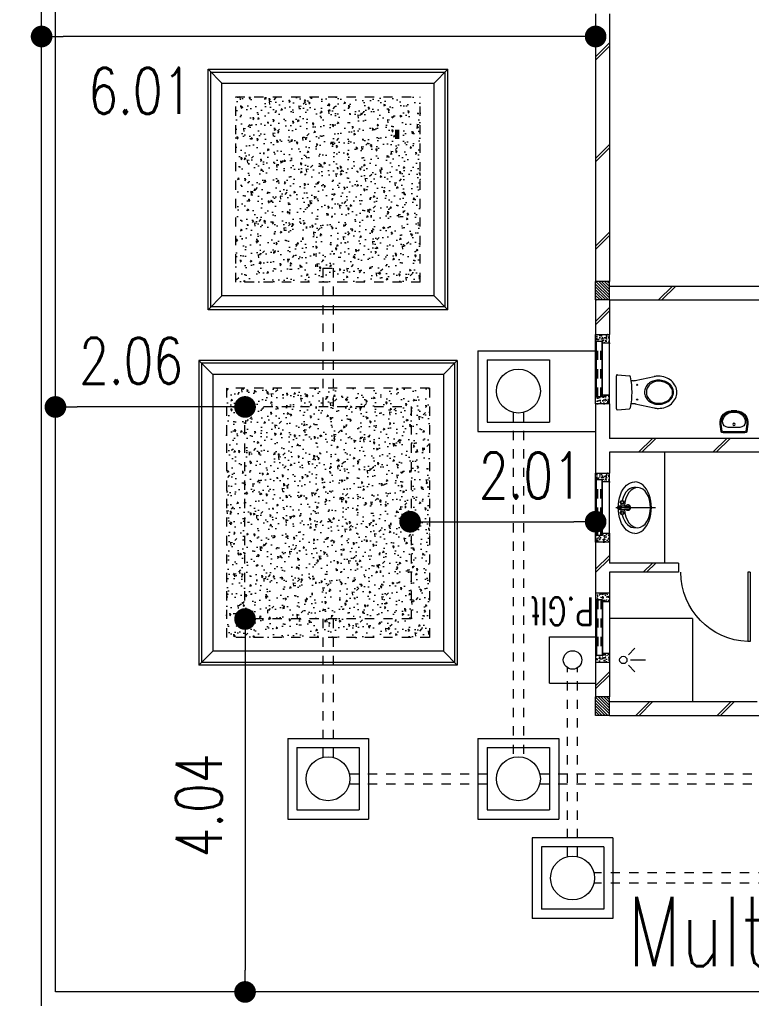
# Model space of a CAD drawing. Header units: millimetres. Extents: x 301 to 1479, y 491 to 1341.
# Tile 4 of 256: x 339.65 to 347.58, y 549.79 to 560.45. Entities that reach past the tile are written whole.
import ezdxf

# ---------------------------------------------------------------- set-up
doc = ezdxf.new("R2010")
doc.units = ezdxf.units.MM
doc.header["$LTSCALE"] = 1.5
doc.header["$MEASUREMENT"] = 0
for name, pattern in [('HIDDEN', [0.375, 0.25, -0.125]), ('HIDDEN2', [4.7625, 3.175, -1.5875]), ('PHANTOM2', [1.25, 0.625, -0.125, 0.125, -0.125, 0.125, -0.125])]:
    doc.linetypes.add(name, pattern=pattern)
for name, color, linetype in [('AP&SA', 254, 'HIDDEN'), ('Blk', 7, 'Continuous'), ('Block', 46, 'Continuous'), ('BORDER', 5, 'Continuous'), ('Boundary Wall', 64, 'Continuous'), ('BWCN', 4, 'Continuous'), ('DIM', 6, 'Continuous'), ('DOOR', 3, 'Continuous'), ('Ele', 8, 'Continuous'), ('Hatch Aggregate', 252, 'Continuous'), ('Hatch Block', 251, 'Continuous'), ('Hatch Col.', 250, 'Continuous'), ('Hatch Stub Col', 251, 'Continuous'), ('Kerb', 251, 'Continuous'), ('P. Gully trap', 42, 'Continuous'), ('P. Septic tank', 2, 'Continuous'), ('P. Sewr Manhole', 49, 'Continuous'), ('PVC RWP 110', 77, 'Continuous'), ('PVC Sewer Pipe 110', 24, 'Continuous'), ('SANIT', 8, 'Continuous'), ('TEXT', 7, 'Continuous'), ('WINDOW', 1, 'Continuous')]:
    doc.layers.add(name, color=color, linetype=linetype)
doc.styles.add('RS1', font='romans.shx', dxfattribs={"width": 0.75, "height": 0.5})
doc.styles.add('RS2-150', font='ROMANS.shx', dxfattribs={"width": 0.75, "height": 300})
doc.styles.add('RS25', font='romans.shx', dxfattribs={"width": 0.75, "height": 1})
doc.dimstyles.new('BAM500', dxfattribs={"dimscale": 0.5, "dimtxt": 1, "dimasz": 1, "dimexe": 1, "dimexo": 1, "dimgap": 1, "dimtad": 1, "dimdec": 3, "dimzin": 0, "dimdsep": 46, "dimtxsty": 'RS25', "dimblk1": 'DOT', "dimblk2": 'DOT', "dimsah": 1, "dimcen": 3, "dimdle": 1.25, "dimse1": 1, "dimse2": 1, "dimclrd": 6, "dimclre": 6, "dimclrt": 7, "dimaunit": 1, "dimadec": 0, "dimazin": 0, "dimtfac": 0.75, "dimtdec": 3, "dimtmove": 0, "dimatfit": 3, "dimldrblk": 'DOT', "dimfxl": 1, "dimtvp": 1.5, "dimtolj": 1, "dimtzin": 0, "dimarcsym": 0})
doc.dimstyles.new('Souillac5', dxfattribs={"dimscale": 0.5, "dimtxt": 0.5, "dimasz": 0.47, "dimexe": 0, "dimexo": 1, "dimgap": 0.5, "dimtad": 1, "dimzin": 0, "dimdsep": 46, "dimtxsty": 'RS1', "dimblk": 'DOT', "dimcen": 3, "dimse1": 1, "dimse2": 1, "dimclrd": 6, "dimclre": 6, "dimclrt": 7, "dimaunit": 1, "dimadec": 0, "dimazin": 0, "dimtfac": 1, "dimtofl": 0, "dimtmove": 1, "dimatfit": 3, "dimfxl": 1, "dimtolj": 1, "dimtzin": 0, "dimlwe": -1, "dimarcsym": 0})
pattern_1 = [(50, (662150.55, 27096.247), (71.726018, -6.2752135), [7.5, -82.5]), (355, (662150.55, 27096.25), (-13.875133, 75.219213), [6, -66]), (100.451444, (662156.53, 27095.724), (57.850885, 68.943999), [6.374019, -70.114211]), (46.1842, (662150.55, 27116.25), (106.724133, -16.551928), [11.25, -123.75]), (96.635635, (662159.44, 27114.87), (93.466195, 97.41186), [9.561034, -105.171376]), (351.184164, (662150.55, 27116.25), (93.466195, 97.41186), [9, -99]), (21, (662160.55, 27111.247), (59.690705, -40.261889), [7.5, -82.5]), (326, (662160.55, 27111.25), (24.331533, 72.5150045), [6, -66]), (71.451445, (662165.525, 27107.89), (84.022238, 32.253115), [6.374019, -70.114211]), (37.5, (662150.55, 27096.247), (1.2159855, 33.2893854), [0, -65.2, 0, -67, 0, -66.25]), (7.5, (662150.55, 27096.247), (26.3069537, 39.4411712), [0, -38.2, 0, -63.7, 0, -25.25]), (327.5, (662128.25, 27096.247), (53.3822436, -2.2554872), [0, -25, 0, -78, 0, -103.5]), (317.5, (662118.25, 27096.247), (58.318617, 10.0104982), [0, -32.5, 0, -51.8, 0, -73.5])]
pattern_2 = [(50, (662150.55, 26946.247), (71.726018, -6.2752135), [7.5, -82.5]), (355, (662150.55, 26946.25), (-13.875133, 75.219213), [6, -66]), (100.451444, (662156.53, 26945.724), (57.850885, 68.943999), [6.374019, -70.114211]), (46.1842, (662150.55, 26966.25), (106.724133, -16.551928), [11.25, -123.75]), (96.635635, (662159.44, 26964.87), (93.466195, 97.41186), [9.561034, -105.171376]), (351.184164, (662150.55, 26966.25), (93.466195, 97.41186), [9, -99]), (21, (662160.55, 26961.247), (59.690705, -40.261889), [7.5, -82.5]), (326, (662160.55, 26961.25), (24.331533, 72.5150045), [6, -66]), (71.451445, (662165.525, 26957.89), (84.022238, 32.253115), [6.374019, -70.114211]), (37.5, (662150.55, 26946.247), (1.2159855, 33.2893854), [0, -65.2, 0, -67, 0, -66.25]), (7.5, (662150.55, 26946.247), (26.3069537, 39.4411712), [0, -38.2, 0, -63.7, 0, -25.25]), (327.5, (662128.25, 26946.247), (53.3822436, -2.2554872), [0, -25, 0, -78, 0, -103.5]), (317.5, (662118.25, 26946.247), (58.318617, 10.0104982), [0, -32.5, 0, -51.8, 0, -73.5])]
pattern_3 = [(50, (662150.55, 28446.247), (71.726018, -6.2752135), [7.5, -82.5]), (355, (662150.55, 28446.25), (-13.875133, 75.219213), [6, -66]), (100.451444, (662156.53, 28445.724), (57.850885, 68.943999), [6.374019, -70.114211]), (46.1842, (662150.55, 28466.25), (106.724133, -16.551928), [11.25, -123.75]), (96.635635, (662159.44, 28464.87), (93.466195, 97.41186), [9.561034, -105.171376]), (351.184164, (662150.55, 28466.25), (93.466195, 97.41186), [9, -99]), (21, (662160.55, 28461.247), (59.690705, -40.261889), [7.5, -82.5]), (326, (662160.55, 28461.25), (24.331533, 72.5150045), [6, -66]), (71.451445, (662165.525, 28457.89), (84.022238, 32.253115), [6.374019, -70.114211]), (37.5, (662150.55, 28446.247), (1.2159855, 33.2893854), [0, -65.2, 0, -67, 0, -66.25]), (7.5, (662150.55, 28446.247), (26.3069537, 39.4411712), [0, -38.2, 0, -63.7, 0, -25.25]), (327.5, (662128.25, 28446.247), (53.3822436, -2.2554872), [0, -25, 0, -78, 0, -103.5]), (317.5, (662118.25, 28446.247), (58.318617, 10.0104982), [0, -32.5, 0, -51.8, 0, -73.5])]

# ---------------------------------------------------------------- blocks, each defined once
blk = doc.blocks.new('_DOT')
at = {"color": 0, "linetype": 'ByBlock'}
blk.add_line((-0.5, 0), (-1, 0), dxfattribs=at)
at = {"color": 0, "linetype": 'ByBlock', "const_width": 0.5}
blk.add_lwpolyline([(-0.25, 0, 1), (0.25, 0, 1)], format="xyb", close=True, dxfattribs=at)
blk = doc.blocks.new('*D5')
at = {"layer": 'BORDER', "color": 6, "lineweight": -2, "transparency": 16777216}
blk.add_line((340.396, 528.745), (492.425, 549.609), dxfattribs=at)
at = {"layer": 'DEFPOINTS', "color": 0, "transparency": 16777216}
for p in [(492.908, 549.769), (492.92, 549.677), (339.888, 528.769)]:
    blk.add_point(p, dxfattribs=at)
at = {"layer": 'BORDER', "color": 6, "lineweight": -2, "transparency": 16777216, "xscale": 0.5, "yscale": 0.5, "zscale": 0.5}
for p, rotation in [((492.92, 549.677), 7.814287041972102), ((339.9, 528.677), 187.8142870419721)]:
    blk.add_blockref('_DOT', p, dxfattribs=dict(at, rotation=rotation))
at = {"layer": 'BORDER', "color": 7, "transparency": 16777216, "insert": (416.274, 540.168), "char_height": 1, "attachment_point": 5, "rotation": 7.8143, "style": 'RS25'}
blk.add_mtext('\\A1;Built ', dxfattribs=at)
blk = doc.blocks.new('Dr800')
at = {"layer": 'DOOR'}
for p, q in [((-50, 0), (-50, 750)), ((-25, 750), (-50, 750)), ((-25, 0), (-25, 750)), ((-25, 0), (-50, 0))]:
    blk.add_line(p, q, dxfattribs=at)
blk.add_arc((-24, 0), 751, 91.9649, 179.9771, dxfattribs=at)
blk = doc.blocks.new('WHB1')
at = {"layer": 'SANIT', "ltscale": 30}
for p, q in [((0, 0), (-430, 0)), ((-40, 20), (-148, 13)), ((-78, 41), (-78, 18)), ((-56, 41), (-56, 19)), ((-40, -20), (-148, -13)), ((-78, -18), (-78, -41)), ((-56, -19), (-56, -41))]:
    blk.add_line(p, q, dxfattribs=at)
for centre, radius in [((-67, 58), 20), ((-67, 58), 15), ((-40, 0), 20.1), ((-40, 0), 15), ((-67, -58), 20), ((-67, -58), 15)]:
    blk.add_circle(centre, radius, dxfattribs=at)
for centre, radius, start, end in [((-148, 0), 13.3, 90, 270), ((-130, -1), 30, 34.0341, 163.191), ((-130, -1), 25, 41.0408, 146.4945), ((-130, -1), 30, 191.6287, 329.5042), ((-130, -1), 25, 208.3252, 323.517)]:
    blk.add_arc(centre, radius, start, end, dxfattribs=at)
for centre, major_axis, ratio, start_param, end_param in [((-205, 0), (0, 280), 0.642857, 0, 3.141593), ((-234, 0), (0, 218), 0.648383, -1.493934, 4.635527), ((-200, -1), (0, 218), 0.648383, -1.202752, 0.094206), ((-200, -1), (0, 218), 0.648383, 2.99747, 4.356426)]:
    blk.add_ellipse(centre, major_axis=major_axis, ratio=ratio, start_param=start_param, end_param=end_param, dxfattribs=at)
at = {"layer": 'SANIT', "ltscale": 30, "extrusion": (0, 0, -1)}
blk.add_ellipse((-205, 0), major_axis=(0, 280), ratio=0.642857, start_param=0, end_param=3.141593, dxfattribs=at)
blk = doc.blocks.new('WC')
at = {"layer": 'SANIT'}
for p, q in [((-179, 0), (179, 0)), ((-189, -11), (-178, -142)), ((189, -11), (178, -142)), ((-127, -205), (-170, -408)), ((-125, -185), (-125, -161)), ((125, -185), (125, -161)), ((127, -205), (170, -408))]:
    blk.add_line(p, q, dxfattribs=at)
for points in [[(130, -455, 0.086378), (120, -397, 0.092622), (92, -349, 0.103078), (49, -316, 0.111925), (0, -305, 0.111925), (-49, -316, 0.103078), (-92, -349, 0.092622), (-120, -397, 0.086378), (-130, -455, 0.086378)], [(-175, -455, 0.087147), (-161, -533, 0.093047), (-124, -596, 0.102819), (-66, -640, 0.110985), (0, -655, 0.110985), (66, -640, 0.102819), (124, -596, 0.093047), (161, -533, 0.087147), (175, -455, 0.052217), (170, -408, 0.093047)], [(-170, -408, 0.052217), (-175, -455, 0.087147)], [(120, -455, 0.091554), (111, -405, 0.095342), (85, -363, 0.101238), (45, -335, 0.105842), (0, -325, 0.105842), (-45, -335, 0.101238), (-85, -363, 0.095342), (-111, -405, 0.091554), (-120, -455, 0.091554)], [(-130, -455, 0.079027), (-120, -520, 0.088191), (-92, -572, 0.105253), (-48, -608, 0.121599), (0, -620, 0.121599), (48, -608, 0.105253), (92, -572, 0.088191), (120, -520, 0.079027), (130, -455, 0.079027)], [(-120, -455, 0.077736), (-110, -516, 0.087342), (-85, -565, 0.105569), (-44, -599, 0.12344), (0, -610, 0.12344), (44, -599, 0.105569), (85, -565, 0.087342), (110, -516, 0.077736), (120, -455, 0.077736)]]:
    blk.add_lwpolyline(points, format="xyb", dxfattribs=at)
for centre in [(-80, -225), (80, -225)]:
    blk.add_circle(centre, 6, dxfattribs=at)
for centre, radius, start, end in [((-179, -10), 10, 90, 185.0425), ((179, -10), 10, 354.9575, 90), ((-163, -140), 15, 185.0425, 259.608), ((0, 746), 916, 259.608, 280.392), ((-225, -185), 100, 348.0437, 0), ((225, -185), 100, 180, 191.9563), ((163, -140), 15, 280.392, 354.9575)]:
    blk.add_arc(centre, radius, start, end, dxfattribs=at)
blk = doc.blocks.new('Wh1')
at = {"layer": 'SANIT'}
for p, q in [((197, 0), (-197, 0)), ((197, -20), (-197, -20)), ((105, -100), (-105, -100)), ((-205, -200), (-205, -217)), ((205, -200), (205, -217)), ((50, -380), (-50, -380)), ((50, -400), (-50, -400)), ((-30, -373), (30, -373))]:
    blk.add_line(p, q, dxfattribs=at)
blk.add_circle((0, -154), 20, dxfattribs=at)
for centre, radius, start, end in [((0, -200), 250, 180, 180), ((0, -200), 250, 0, 0), ((-197, -35), 35, 90, 167.7776), ((197, -35), 35, 12.2224, 90), ((567, -201), 817, 167.7776, 179.9598), ((567, -201), 797, 167.7776, 179.9598), ((-197, -35), 15, 90, 167.7776), ((-105, -200), 100, 90, 180), ((105, -200), 100, 0, 90), ((197, -35), 15, 12.2224, 90), ((-567, -201), 797, 0.0402, 12.2224), ((-567, -201), 817, 0.0402, 12.2224), ((-50, -200), 200, 180, 270), ((-50, -200), 180, 180, 270), ((-30, -197), 176, 186.7076, 270.013), ((30, -197), 176, 269.987, 353.2924), ((50, -200), 180, 270, 0), ((50, -200), 200, 270, 0)]:
    blk.add_arc(centre, radius, start, end, dxfattribs=at)
blk = doc.blocks.new('MPH')
at = {"layer": 'Hatch Aggregate', "linetype": 'HIDDEN'}
h = blk.add_hatch(dxfattribs=at)
h.set_pattern_fill('AR-CONC', color=256, scale=30)
h.set_pattern_definition([(50, (-774142282.3, -33516367.72), (215.17805478, -18.825640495), [22.5, -247.5]), (355, (-774142282.3, -33516367.72), (-41.625400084, 225.65764011), [18, -198]), (100.45144446, (-774142264.36, -33516369.29), (173.55265402, 206.83199729), [19.1220576, -210.3426336]), (46.1842, (-774142282.3, -33516307.72), (320.1723992, -49.65578424), [33.75, -371.25]), (96.63563549, (-774142255.6, -33516311.86), (280.3985837, 292.23558023), [28.6831026, -315.514128]), (351.18416399, (-774142282.3, -33516307.72), (280.39858352, 292.23558008), [27, -297.0000003]), (21, (-774142252.3, -33516322.72), (179.072115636, -120.7856672), [22.5, -247.5]), (326, (-774142252.3, -33516322.72), (72.994599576, 217.545013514), [18, -198]), (71.45144474, (-774142237.37, -33516332.78), (252.06671302, 96.75934584), [19.122057, -210.3426336]), (37.5, (-774142282.295, -33516367.72), (3.647956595, 99.8681561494), [0, -195.6, 0, -201, 0, -198.75]), (7.5, (-774142282.29, -33516367.72), (78.920861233, 118.323513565), [0, -114.6, 0, -191.1, 0, -75.75]), (327.5, (-774142349.195, -33516367.72), (160.146730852, -6.76646152), [0, -75, 0, -234, 0, -310.5]), (317.5, (-774142379.2, -33516367.72), (174.955850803, 30.0314947), [0, -97.5, 0, -155.4, 0, -220.5])])
h.paths.add_polyline_path([(71501, 11477), (69301, 11477), (69301, 8777), (71501, 8777)])
h = blk.add_hatch(dxfattribs=at)
h.set_pattern_fill('AR-CONC', color=256, scale=30)
h.set_pattern_definition([(50, (-774142182.3, -33520217.38), (215.17805478, -18.825640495), [22.5, -247.5]), (355, (-774142182.3, -33520217.38), (-41.625400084, 225.65764011), [18, -198]), (100.45144446, (-774142164.36, -33520218.95), (173.55265402, 206.83199729), [19.1220576, -210.3426336]), (46.1842, (-774142182.3, -33520157.38), (320.1723992, -49.65578424), [33.75, -371.25]), (96.63563549, (-774142155.6, -33520161.5), (280.3985837, 292.23558023), [28.6831026, -315.514128]), (351.18416399, (-774142182.3, -33520157.38), (280.39858352, 292.23558008), [27, -297.0000003]), (21, (-774142152.3, -33520172.38), (179.072115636, -120.7856672), [22.5, -247.5]), (326, (-774142152.3, -33520172.38), (72.994599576, 217.545013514), [18, -198]), (71.45144474, (-774142137.37, -33520182.44), (252.06671302, 96.75934584), [19.122057, -210.3426336]), (37.5, (-774142182.295, -33520217.38), (3.647956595, 99.8681561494), [0, -195.6, 0, -201, 0, -198.75]), (7.5, (-774142182.29, -33520217.38), (78.920861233, 118.323513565), [0, -114.6, 0, -191.1, 0, -75.75]), (327.5, (-774142249.195, -33520217.38), (160.146730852, -6.76646152), [0, -75, 0, -234, 0, -310.5]), (317.5, (-774142279.2, -33520217.38), (174.955850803, 30.0314947), [0, -97.5, 0, -155.4, 0, -220.5])])
h.paths.add_polyline_path([(71401, 5622), (71401, 7627), (69401, 7627), (69401, 5622)])
at = {"layer": 'Hatch Col.'}
h = blk.add_hatch(dxfattribs=at)
h.set_pattern_fill('ANSI31', color=256, scale=175, angle=-90)
h.set_pattern_definition([(315, (662150.55, 27096.247), (15.4679608, 15.4679608), [])])
h.paths.add_polyline_path([(67501, 12321), (67351, 12321), (67351, 12121), (67501, 12121)])
h = blk.add_hatch(dxfattribs=at)
h.set_pattern_fill('ANSI31', color=256, scale=175, angle=-90)
h.set_pattern_definition([(315, (662150.55, 26796.247), (15.4679608, 15.4679608), [])])
h.paths.add_polyline_path([(67501, 7821), (67351, 7821), (67351, 7621), (67501, 7621)])
at = {"layer": 'Hatch Stub Col', "linetype": 'ByBlock'}
h = blk.add_hatch(dxfattribs=at)
h.set_pattern_fill('AR-CONC', color=256, scale=10, angle=720)
h.set_pattern_definition(pattern_3)
h.paths.add_polyline_path([(67351, 11651), (67426, 11651), (67426, 11671), (67501, 11671), (67501, 11746), (67351, 11746)])
h = blk.add_hatch(dxfattribs=at)
h.set_pattern_fill('AR-CONC', color=256, scale=10, angle=720)
h.set_pattern_definition(pattern_1)
h.paths.add_polyline_path([(67501, 10996), (67501, 11071), (67426, 11071), (67426, 11091), (67351, 11091), (67351, 10996)])
h = blk.add_hatch(dxfattribs=at)
h.set_pattern_fill('AR-CONC', color=256, scale=10, angle=720)
h.set_pattern_definition(pattern_1)
h.paths.add_polyline_path([(67351, 10446), (67351, 10351), (67426, 10351), (67426, 10371), (67501, 10371), (67501, 10446)])
h = blk.add_hatch(dxfattribs=at)
h.set_pattern_fill('AR-CONC', color=256, scale=10, angle=720)
h.set_pattern_definition(pattern_3)
h.paths.add_polyline_path([(67351, 9791), (67426, 9791), (67426, 9771), (67501, 9771), (67501, 9696), (67351, 9696)])
h = blk.add_hatch(dxfattribs=at)
h.set_pattern_fill('AR-CONC', color=256, scale=10, angle=720)
h.set_pattern_definition(pattern_2)
h.paths.add_polyline_path([(67351, 8851), (67426, 8851), (67426, 8871), (67501, 8871), (67501, 8946), (67351, 8946)])
h = blk.add_hatch(dxfattribs=at)
h.set_pattern_fill('AR-CONC', color=256, scale=10, angle=720)
h.set_pattern_definition(pattern_2)
h.paths.add_polyline_path([(67351, 8196), (67501, 8196), (67501, 8271), (67426, 8271), (67426, 8291), (67351, 8291)])
at = {"layer": 'AP&SA', "linetype": 'HIDDEN', "ltscale": 10}
for p, q in [((69301, 11477), (71501, 11477)), ((69301, 8777), (69301, 11477)), ((71501, 8777), (71501, 11477)), ((69301, 8777), (71501, 8777)), ((69401, 7627), (71401, 7627)), ((69401, 7627), (69401, 5622)), ((71401, 7627), (71401, 5622)), ((71401, 5622), (69401, 5622))]:
    blk.add_line(p, q, dxfattribs=at)
at = {"layer": 'Block', "linetype": 'ByBlock'}
for p, q in [((67351, 12321), (65576, 12321)), ((67351, 12171), (65751, 12171)), ((67351, 11746), (67351, 12121)), ((67501, 11746), (67501, 12121)), ((67351, 10771), (67351, 10996)), ((67501, 10346), (67501, 10996)), ((66601, 10771), (67351, 10771)), ((66601, 10671), (66601, 10771)), ((66601, 10671), (67351, 10671)), ((67351, 10346), (67351, 10671)), ((67351, 9471), (67351, 9696)), ((67501, 8946), (67501, 9696)), ((65001, 9471), (67351, 9471)), ((65151, 9321), (67351, 9321)), ((67351, 8946), (67351, 9321)), ((67351, 7821), (67351, 8196)), ((67501, 7821), (67501, 8196)), ((67351, 7821), (63751, 7821)), ((67351, 7671), (63751, 7671)), ((67351, 4721), (67351, 7621)), ((67501, 4721), (67501, 7621))]:
    blk.add_line(p, q, dxfattribs=at)
at = {"layer": 'BWCN'}
for p, q in [((67351, 12321), (67501, 12321)), ((67351, 12321), (67351, 12121)), ((67501, 12321), (67501, 12121)), ((67351, 12121), (67501, 12121)), ((67351, 11651), (67351, 11746)), ((67501, 11671), (67501, 11746)), ((67351, 11651), (67426, 11651)), ((67426, 11671), (67501, 11671)), ((67426, 11651), (67426, 11671)), ((67351, 11091), (67426, 11091)), ((67351, 10996), (67351, 11091)), ((67426, 11091), (67426, 11071)), ((67426, 11071), (67501, 11071)), ((67501, 10996), (67501, 11071)), ((67351, 10446), (67351, 10351)), ((67351, 10351), (67426, 10351)), ((67426, 10371), (67501, 10371)), ((67426, 10351), (67426, 10371)), ((67501, 10446), (67501, 10371)), ((67351, 9791), (67426, 9791)), ((67351, 9791), (67351, 9696)), ((67426, 9791), (67426, 9771)), ((67426, 9771), (67501, 9771)), ((67501, 9771), (67501, 9696)), ((67351, 8946), (67351, 8851)), ((67426, 8871), (67501, 8871)), ((67426, 8851), (67426, 8871)), ((67501, 8946), (67501, 8871)), ((67351, 8851), (67426, 8851)), ((67351, 8291), (67426, 8291)), ((67351, 8291), (67351, 8196)), ((67426, 8291), (67426, 8271)), ((67426, 8271), (67501, 8271)), ((67501, 8271), (67501, 8196)), ((67351, 7821), (67501, 7821)), ((67351, 7821), (67351, 7621)), ((67501, 7821), (67501, 7621)), ((67351, 7621), (67501, 7621))]:
    blk.add_line(p, q, dxfattribs=at)
at = {"layer": 'BWCN', "linetype": 'ByBlock'}
for p, q in [((67501, 11746), (67351, 11746)), ((67351, 10996), (67501, 10996)), ((67351, 10446), (67501, 10446)), ((67501, 9696), (67351, 9696)), ((67351, 8946), (67501, 8946)), ((67501, 8196), (67351, 8196))]:
    blk.add_line(p, q, dxfattribs=at)
at = {"layer": 'Ele'}
for p, q in [((66451, 11271), (66451, 12171)), ((67144, 11777), (67074, 11848)), ((67121, 11721), (66960, 11721)), ((67144, 11664), (67074, 11594)), ((67351, 11091), (67351, 11651)), ((67426, 11091), (67426, 11651)), ((67431, 11071), (67431, 11671)), ((67491, 11071), (67491, 11671)), ((67501, 11071), (67501, 11671)), ((66451, 11271), (67351, 11271)), ((66751, 10671), (66751, 9471)), ((67351, 10351), (67351, 9791)), ((67426, 10351), (67426, 9791)), ((67431, 10371), (67431, 9771)), ((67491, 10371), (67491, 9771)), ((67501, 10371), (67501, 9771)), ((67431, 8871), (67431, 8271)), ((67491, 8871), (67491, 8271)), ((67501, 8871), (67501, 8271)), ((67351, 8851), (67351, 8291)), ((67426, 8851), (67426, 8291))]:
    blk.add_line(p, q, dxfattribs=at)
blk.add_circle((67201, 11721), 40, dxfattribs=at)
at = {"layer": 'Hatch Block'}
for p, q in [((66146, 12321), (65996, 12171)), ((66182, 12321), (66032, 12171)), ((67029, 12321), (66879, 12171)), ((67064, 12321), (66914, 12171)), ((67351, 11885), (67501, 12035)), ((67351, 11850), (67501, 12000)), ((67351, 10625), (67501, 10775)), ((66949, 10771), (66849, 10671)), ((66985, 10771), (66885, 10671)), ((67351, 10589), (67501, 10739)), ((66194, 9471), (66044, 9321)), ((66229, 9471), (66079, 9321)), ((66999, 9471), (66849, 9321)), ((67035, 9471), (66885, 9321)), ((67351, 7940), (67501, 8090)), ((67351, 7904), (67501, 8054)), ((66633, 7671), (66783, 7821)), ((66668, 7671), (66818, 7821)), ((67351, 7123), (67501, 7273)), ((67351, 7087), (67501, 7237)), ((67351, 6174), (67501, 6324)), ((67351, 6138), (67501, 6288)), ((67351, 5073), (67501, 5223)), ((67351, 5037), (67501, 5187))]:
    blk.add_line(p, q, dxfattribs=at)
at = {"layer": 'Kerb'}
for p, q in [((67313, 13646), (67313, 14521)), ((67313, 14521), (68188, 14521)), ((68188, 13646), (68188, 14521)), ((67413, 13746), (67413, 14421)), ((67413, 14421), (68088, 14421)), ((68088, 13746), (68088, 14421)), ((67413, 13746), (68088, 13746)), ((67313, 13646), (68188, 13646)), ((68776, 13446), (67901, 13446)), ((67901, 12571), (67901, 13446)), ((68776, 12571), (68776, 13446)), ((70838, 13446), (69963, 13446)), ((69963, 12571), (69963, 13446)), ((70838, 12571), (70838, 13446)), ((68676, 13346), (68001, 13346)), ((68001, 12671), (68001, 13346)), ((68676, 12671), (68676, 13346)), ((70738, 13346), (70063, 13346)), ((70063, 12671), (70063, 13346)), ((70738, 12671), (70738, 13346)), ((68676, 12671), (68001, 12671)), ((70738, 12671), (70063, 12671)), ((68776, 12571), (67901, 12571)), ((70838, 12571), (69963, 12571)), ((68001, 11971), (67501, 11971)), ((68001, 11971), (68001, 11471)), ((69001, 11777), (71801, 11777)), ((69001, 8477), (69001, 11777)), ((69151, 11627), (69001, 11777)), ((69031, 11747), (71771, 11747)), ((69031, 8507), (69031, 11747)), ((71651, 11627), (71801, 11777)), ((71771, 8507), (71771, 11747)), ((71801, 8477), (71801, 11777)), ((69151, 11627), (71651, 11627)), ((69151, 8627), (69151, 11627)), ((71651, 8627), (71651, 11627)), ((68001, 11471), (67501, 11471)), ((68776, 9246), (67501, 9246)), ((68776, 8371), (68776, 9246)), ((68676, 9146), (68001, 9146)), ((68001, 8471), (68001, 9146)), ((68676, 8471), (68676, 9146)), ((69151, 8627), (69001, 8477)), ((69151, 8627), (71651, 8627)), ((71651, 8627), (71801, 8477)), ((68676, 8471), (68001, 8471)), ((69001, 8477), (71801, 8477)), ((69031, 8507), (71771, 8507)), ((68776, 8371), (67501, 8371)), ((69101, 7927), (71701, 7927)), ((69101, 7927), (69101, 5322)), ((69251, 7777), (69101, 7927)), ((69131, 7897), (71671, 7897)), ((69131, 7897), (69131, 5352)), ((71551, 7777), (71701, 7927)), ((71671, 7897), (71671, 5352)), ((71701, 7927), (71701, 5322)), ((69251, 7777), (71551, 7777)), ((69251, 7777), (69251, 5472)), ((71551, 7777), (71551, 5472)), ((69251, 5472), (69101, 5322)), ((71551, 5472), (69251, 5472)), ((71551, 5472), (71701, 5322)), ((71671, 5352), (69131, 5352)), ((71701, 5322), (69101, 5322))]:
    blk.add_line(p, q, dxfattribs=at)
at = {"layer": 'P. Gully trap'}
blk.add_circle((67751, 11721), 100, dxfattribs=at)
at = {"layer": 'P. Septic tank', "linetype": 'HIDDEN', "ltscale": 10}
for p, q in [((69501, 8977), (69501, 11277)), ((69501, 11277), (71301, 11277)), ((71301, 11277), (71301, 8977)), ((71301, 8977), (69501, 8977))]:
    blk.add_line(p, q, dxfattribs=at)
at = {"layer": 'P. Sewr Manhole'}
for centre in [(67751, 14083), (68338, 13008), (70401, 13008), (68338, 8808)]:
    blk.add_circle(centre, 238, dxfattribs=at)
at = {"layer": 'PVC RWP 110', "linetype": 'PHANTOM2', "ltscale": 10}
for p, q in [((55637, 14138), (67520, 14138)), ((55637, 14028), (67520, 14028)), ((67696, 13852), (67696, 11804)), ((67806, 13852), (67806, 11804))]:
    blk.add_line(p, q, dxfattribs=at)
at = {"layer": 'PVC RWP 110', "linetype": 'PHANTOM2', "lineweight": 100, "ltscale": 0.03}
blk.add_line((69651, 6077), (69651, 5967), dxfattribs=at)
at = {"layer": 'PVC Sewer Pipe 110', "linetype": 'HIDDEN2', "ltscale": 1.5}
for p, q in [((68107, 13063), (64932, 13063)), ((70170, 13063), (68569, 13063)), ((68107, 12953), (64932, 12953)), ((70170, 12953), (68569, 12953)), ((68283, 9039), (68283, 12777)), ((68393, 9039), (68393, 12777)), ((70346, 11277), (70346, 12777)), ((70456, 11277), (70456, 12777)), ((70346, 7477), (70346, 8977)), ((70456, 7477), (70456, 8977))]:
    blk.add_line(p, q, dxfattribs=at)
at = {"layer": 'PVC Sewer Pipe 110', "linetype": 'HIDDEN2'}
blk.add_line((70456, 7477), (70346, 7477), dxfattribs=at)
at = {"layer": 'WINDOW', "linetype": 'HIDDEN2', "ltscale": 20}
for p, q in [((67446, 11071), (67446, 11671)), ((67476, 11071), (67476, 11671)), ((67446, 10371), (67446, 9771)), ((67476, 10371), (67476, 9771)), ((67446, 8871), (67446, 8271)), ((67476, 8871), (67476, 8271))]:
    blk.add_line(p, q, dxfattribs=at)
at = {"layer": 'DOOR', "linetype": 'ByBlock', "xscale": -0.9999999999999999}
blk.add_blockref('Dr800', (65801, 10771), dxfattribs=at)
at = {"layer": 'SANIT', "linetype": 'Continuous', "lineweight": -3}
blk.add_blockref('WHB1', (67281, 10071), dxfattribs=at)
at = {"layer": 'SANIT', "rotation": 270}
blk.add_blockref('WC', (67276, 8821), dxfattribs=at)
at = {"layer": 'WINDOW', "linetype": 'ByBlock', "xscale": -0.5999999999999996, "yscale": 0.5999999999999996, "zscale": 0.5999999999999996}
blk.add_blockref('Wh1', (66001, 9262), dxfattribs=at)
at = {"layer": 'TEXT', "style": 'RS2-150', "width": 0.75}
blk.add_text('P.Glt', height=300, dxfattribs=at).set_placement((67518, 11045))
blk = doc.blocks.new('*D933')
at = {"layer": 'DEFPOINTS', "color": 0, "transparency": 16777216}
for p in [(339.888, 560.269), (339.888, 560.135), (345.893, 560.135)]:
    blk.add_point(p, dxfattribs=at)
at = {"layer": 'DIM', "color": 6, "lineweight": -2, "transparency": 16777216}
blk.add_line((345.658, 560.269), (340.123, 560.269), dxfattribs=at)
at = {"layer": 'DIM', "color": 6, "lineweight": -2, "transparency": 16777216, "xscale": 0.235, "yscale": 0.235, "zscale": 0.235, "rotation": 180}
blk.add_blockref('_DOT', (339.888, 560.269), dxfattribs=at)
at = {"layer": 'DIM', "color": 6, "lineweight": -2, "transparency": 16777216, "xscale": 0.235, "yscale": 0.235, "zscale": 0.235}
blk.add_blockref('_DOT', (345.893, 560.269), dxfattribs=at)
at = {"layer": 'DIM', "color": 7, "transparency": 16777216, "insert": (340.957, 559.68), "char_height": 0.5, "attachment_point": 5, "style": 'RS1'}
blk.add_mtext('\\A1;6.01', dxfattribs=at)
blk = doc.blocks.new('*D943')
at = {"color": 6, "lineweight": -2, "transparency": 16777216}
blk.add_line((341.858, 556.256), (340.273, 556.256), dxfattribs=at)
at = {"layer": 'DEFPOINTS', "color": 0, "transparency": 16777216}
for p in [(340.038, 556.259), (340.038, 556.256), (342.093, 556.259)]:
    blk.add_point(p, dxfattribs=at)
at = {"color": 6, "lineweight": -2, "transparency": 16777216, "xscale": 0.235, "yscale": 0.235, "zscale": 0.235, "rotation": 180}
blk.add_blockref('_DOT', (340.038, 556.256), dxfattribs=at)
at = {"color": 6, "lineweight": -2, "transparency": 16777216, "xscale": 0.235, "yscale": 0.235, "zscale": 0.235}
blk.add_blockref('_DOT', (342.093, 556.256), dxfattribs=at)
at = {"color": 7, "transparency": 16777216, "insert": (340.858, 556.756), "char_height": 0.5, "attachment_point": 5, "style": 'RS1'}
blk.add_mtext('\\A1;2.06', dxfattribs=at)
blk = doc.blocks.new('*D944')
at = {"color": 6, "lineweight": -2, "transparency": 16777216}
blk.add_line((344.117, 555.013), (345.658, 555.013), dxfattribs=at)
at = {"layer": 'DEFPOINTS', "color": 0, "transparency": 16777216}
for p in [(343.882, 555.013), (345.893, 555.013), (345.893, 555.013)]:
    blk.add_point(p, dxfattribs=at)
at = {"color": 6, "lineweight": -2, "transparency": 16777216, "xscale": 0.235, "yscale": 0.235, "zscale": 0.235, "rotation": 180}
blk.add_blockref('_DOT', (343.882, 555.013), dxfattribs=at)
at = {"color": 6, "lineweight": -2, "transparency": 16777216, "xscale": 0.235, "yscale": 0.235, "zscale": 0.235}
blk.add_blockref('_DOT', (345.893, 555.013), dxfattribs=at)
at = {"color": 7, "transparency": 16777216, "insert": (345.189, 555.513), "char_height": 0.5, "attachment_point": 5, "style": 'RS1'}
blk.add_mtext('\\A1;2.01', dxfattribs=at)
blk = doc.blocks.new('*D945')
at = {"color": 6, "lineweight": -2, "transparency": 16777216}
blk.add_line((342.093, 553.724), (342.093, 550.154), dxfattribs=at)
at = {"layer": 'DEFPOINTS', "color": 0, "transparency": 16777216}
for p in [(342.093, 553.959), (342.093, 549.919), (342.093, 549.919)]:
    blk.add_point(p, dxfattribs=at)
at = {"color": 6, "lineweight": -2, "transparency": 16777216, "xscale": 0.235, "yscale": 0.235, "zscale": 0.235}
for p, rotation in [((342.093, 553.959), 90), ((342.093, 549.919), 270)]:
    blk.add_blockref('_DOT', p, dxfattribs=dict(at, rotation=rotation))
at = {"color": 7, "transparency": 16777216, "insert": (341.593, 551.939), "char_height": 0.5, "attachment_point": 5, "rotation": 90, "style": 'RS1'}
blk.add_mtext('\\A1;4.04', dxfattribs=at)

msp = doc.modelspace()

# ---------------------------------------------------------------- linework, layer by layer
at = {"layer": 'Boundary Wall'}
for p, q in [((339.8876, 549.769), (339.8876, 570.769)), ((340.0376, 549.919), (340.0376, 570.769)), ((367.2126, 549.919), (340.0376, 549.919))]:
    msp.add_line(p, q, dxfattribs=at)

# ---------------------------------------------------------------- block references
at = {"layer": 'Blk', "xscale": 0.001, "yscale": 0.001, "zscale": 0.001, "rotation": 180}
msp.add_blockref('MPH', (413.3934, 565.2364), dxfattribs=at)

# ---------------------------------------------------------------- texts
at = {"layer": 'TEXT', "style": 'RS1', "width": 0.75}
msp.add_text('Multipurpose Hall', height=0.75, dxfattribs=at).set_placement((346.2388, 550.1977))

# ---------------------------------------------------------------- dimensions: what is measured, and where the dimension line sits
for base, p1, p2, picture, middle in [((340.03761114, 556.2563391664), (342.09261114, 556.2593052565), (340.03761114, 556.2593052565), '*D943', (340.8581597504, 556.7563391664)), ((345.8926, 555.0127), (343.8818, 555.0127), (345.8926, 555.0127), '*D944', (345.1887, 555.5127))]:
    dim = msp.add_linear_dim(base=base, p1=p1, p2=p2, dimstyle='Souillac5', override={"dimtmove": 2})
    dim.commit()
    dim.dimension.update_dxf_attribs({"geometry": picture, "text_midpoint": middle, "dimtype": 160})
dim = msp.add_linear_dim(base=(342.0926, 549.919), p1=(342.0926, 553.9593), p2=(342.0926, 549.919), angle=90, dimstyle='Souillac5')
dim.commit()
dim.dimension.update_dxf_attribs({"geometry": '*D945', "text_midpoint": (341.5926, 551.9392)})
at = {"layer": 'BORDER'}
dim = msp.add_aligned_dim(p1=(339.8876, 528.769), p2=(492.9076, 549.769), distance=-0.0926, text='Built ', dimstyle='BAM500', dxfattribs=at)
dim.commit()
dim.dimension.update_dxf_attribs({"geometry": '*D5', "text_midpoint": (416.2742, 540.1679)})
at = {"layer": 'DIM'}
dim = msp.add_linear_dim(base=(339.88761114, 560.2692069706), p1=(345.8926111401, 560.1350712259), p2=(339.88761114, 560.1350712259), angle=180, dimstyle='Souillac5', override={"dimtmove": 2}, dxfattribs=at)
dim.commit()
dim.dimension.update_dxf_attribs({"geometry": '*D933', "text_midpoint": (340.9566640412, 559.6795651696), "dimtype": 161})

doc.saveas('drawing.dxf')
